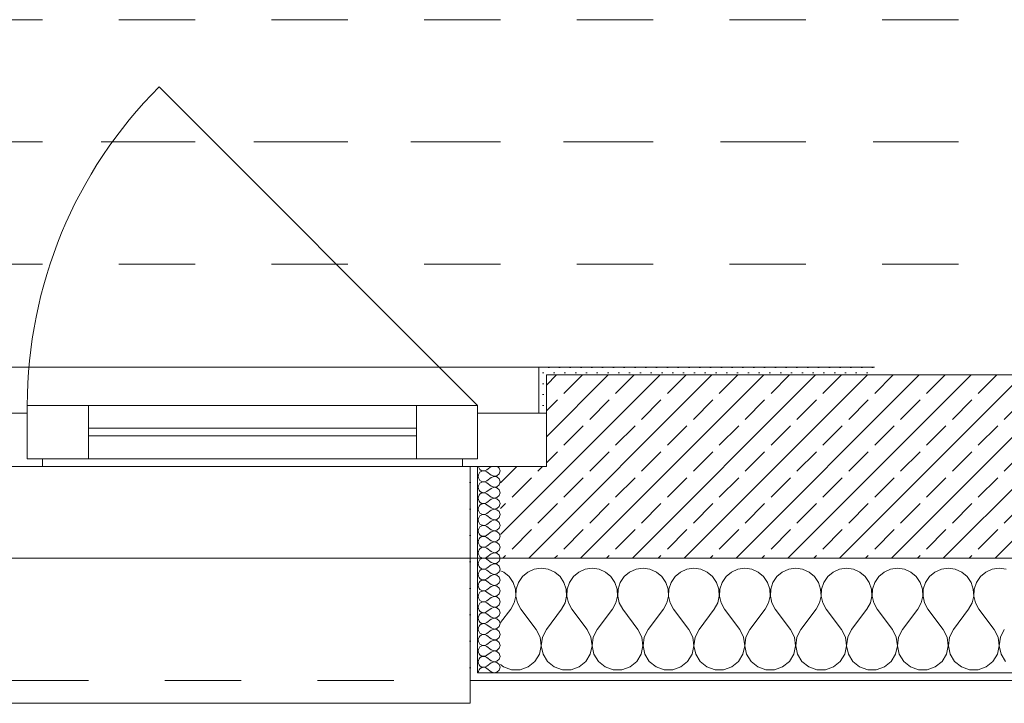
# Model space of a CAD drawing. Header units: metres. Extents: x -3.5 to 65.3, y -10.9 to 16.7.
# Tile 43 of 213: x 31.6 to 32.9, y -0.2 to 0.7. Entities that reach past the tile are written whole.
import ezdxf

# ---------------------------------------------------------------- set-up
doc = ezdxf.new("R2010")
doc.units = ezdxf.units.M
doc.header["$MEASUREMENT"] = 0
for name, pattern in [('Achse', [0.08, 0.04, -0.02, 0, -0.02]), ('Strichlinie doppelt', [0.218722, 0.105833, -0.042333, 0.028222, -0.042333]), ('Strichlinie eng', [0.046, 0.03, -0.016]), ('Untersicht', [0.04, 0.03, -0.01])]:
    doc.linetypes.add(name, pattern=pattern)
for name, color, linetype in [('102 - Bemaßung_ Beschriftung.Detail_ Ausschnitt', 7, 'Continuous'), ('451 - Universal.Achsen Raster', 7, 'Continuous'), ('603 - Struktur.Bodenplatte_ Decke Roh', 7, 'Continuous'), ('604 - Struktur.Wand Aussen', 7, 'Continuous'), ('608 - Struktur.Träger', 7, 'Continuous')]:
    doc.layers.add(name, color=color, linetype=linetype)
doc.styles.add('ERSTELLTER_STIL_1', font='txt')
doc.dimstyles.new('ERSTELLTER_STIL__3', dxfattribs={"dimtxt": 0.04, "dimasz": 0.02128, "dimexe": 0.18, "dimexo": 0.0625, "dimgap": 0, "dimtad": 1, "dimzin": 0, "dimdsep": 46, "dimtxsty": 'ERSTELLTER_STIL_1', "dimblk": 'ARROWHEAD_2', "dimblk1": 'ARROWHEAD_2', "dimblk2": 'ARROWHEAD_2', "dimcen": 0.09, "dimse1": 1, "dimse2": 1, "dimclrd": 7, "dimclre": 7, "dimclrt": 7, "dimazin": 0, "dimtfac": 1, "dimtdec": 4, "dimtmove": 0, "dimatfit": 3, "dimfxl": 1, "dimtolj": 1, "dimtzin": 0, "dimarcsym": 0})
pattern_1 = [(0, (0, 0), (0, 0.034641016), [0, -0.02]), (0, (0.01, 0.01732), (0, 0.034641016), [0, -0.02])]
pattern_2 = [(45, (0, 0), (-0.0070710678, 0.0070710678), [0, -0.01])]

# ---------------------------------------------------------------- blocks, each defined once
blk = doc.blocks.new('*X28')
at = {"layer": '604 - Struktur.Wand Aussen', "color": 7, "linetype": 'Continuous', "lineweight": 5}
for p, q in [((32.2842, -0.0133), (32.28, -0.0115)), ((32.3242, -0.0096), (32.3158, -0.0133)), ((32.3333, -0.0083), (32.3242, -0.0096)), ((32.3424, -0.0096), (32.3333, -0.0083)), ((32.3509, -0.0133), (32.3424, -0.0096)), ((32.3909, -0.0096), (32.3825, -0.0133)), ((32.4, -0.0083), (32.3909, -0.0096)), ((32.4091, -0.0096), (32.4, -0.0083)), ((32.4175, -0.0133), (32.4091, -0.0096)), ((32.4576, -0.0096), (32.4491, -0.0133)), ((32.4667, -0.0083), (32.4576, -0.0096)), ((32.4758, -0.0096), (32.4667, -0.0083)), ((32.4842, -0.0133), (32.4758, -0.0096)), ((32.5242, -0.0096), (32.5158, -0.0133)), ((32.5333, -0.0083), (32.5242, -0.0096)), ((32.5424, -0.0096), (32.5333, -0.0083)), ((32.5509, -0.0133), (32.5424, -0.0096)), ((32.5909, -0.0096), (32.5825, -0.0133)), ((32.6, -0.0083), (32.5909, -0.0096)), ((32.6091, -0.0096), (32.6, -0.0083)), ((32.6175, -0.0133), (32.6091, -0.0096)), ((32.6576, -0.0096), (32.6491, -0.0133)), ((32.6667, -0.0083), (32.6576, -0.0096)), ((32.6758, -0.0096), (32.6667, -0.0083)), ((32.6842, -0.0133), (32.6758, -0.0096)), ((32.7242, -0.0096), (32.7158, -0.0133)), ((32.7333, -0.0083), (32.7242, -0.0096)), ((32.7424, -0.0096), (32.7333, -0.0083)), ((32.7509, -0.0133), (32.7424, -0.0096)), ((32.7909, -0.0096), (32.7825, -0.0133)), ((32.8, -0.0083), (32.7909, -0.0096)), ((32.8091, -0.0096), (32.8, -0.0083)), ((32.8175, -0.0133), (32.8091, -0.0096)), ((32.8576, -0.0096), (32.8491, -0.0133)), ((32.8667, -0.0083), (32.8576, -0.0096)), ((32.8758, -0.0096), (32.8667, -0.0083)), ((32.8842, -0.0133), (32.8758, -0.0096)), ((32.9242, -0.0096), (32.9158, -0.0133)), ((32.9333, -0.0083), (32.9242, -0.0096)), ((32.9424, -0.0096), (32.9333, -0.0083)), ((32.2913, -0.0192), (32.2842, -0.0133)), ((32.2965, -0.0268), (32.2913, -0.0192)), ((32.3087, -0.0192), (32.3035, -0.0268)), ((32.3158, -0.0133), (32.3087, -0.0192)), ((32.3579, -0.0192), (32.3509, -0.0133)), ((32.3631, -0.0268), (32.3579, -0.0192)), ((32.3754, -0.0192), (32.3702, -0.0268)), ((32.3825, -0.0133), (32.3754, -0.0192)), ((32.4246, -0.0192), (32.4175, -0.0133)), ((32.4298, -0.0268), (32.4246, -0.0192)), ((32.4421, -0.0192), (32.4369, -0.0268)), ((32.4491, -0.0133), (32.4421, -0.0192)), ((32.4913, -0.0192), (32.4842, -0.0133)), ((32.4965, -0.0268), (32.4913, -0.0192)), ((32.5087, -0.0192), (32.5035, -0.0268)), ((32.5158, -0.0133), (32.5087, -0.0192)), ((32.5579, -0.0192), (32.5509, -0.0133)), ((32.5631, -0.0268), (32.5579, -0.0192)), ((32.5754, -0.0192), (32.5702, -0.0268)), ((32.5825, -0.0133), (32.5754, -0.0192)), ((32.6246, -0.0192), (32.6175, -0.0133)), ((32.6298, -0.0268), (32.6246, -0.0192)), ((32.6421, -0.0192), (32.6369, -0.0268)), ((32.6491, -0.0133), (32.6421, -0.0192)), ((32.6913, -0.0192), (32.6842, -0.0133)), ((32.6965, -0.0268), (32.6913, -0.0192)), ((32.7087, -0.0192), (32.7035, -0.0268)), ((32.7158, -0.0133), (32.7087, -0.0192)), ((32.7579, -0.0192), (32.7509, -0.0133)), ((32.7631, -0.0268), (32.7579, -0.0192)), ((32.7754, -0.0192), (32.7702, -0.0268)), ((32.7825, -0.0133), (32.7754, -0.0192)), ((32.8246, -0.0192), (32.8175, -0.0133)), ((32.8298, -0.0268), (32.8246, -0.0192)), ((32.8421, -0.0192), (32.8369, -0.0268)), ((32.8491, -0.0133), (32.8421, -0.0192)), ((32.8913, -0.0192), (32.8842, -0.0133)), ((32.8965, -0.0268), (32.8913, -0.0192)), ((32.9087, -0.0192), (32.9035, -0.0268)), ((32.9158, -0.0133), (32.9087, -0.0192)), ((32.2994, -0.0355), (32.2965, -0.0268)), ((32.2999, -0.0447), (32.2994, -0.0355)), ((32.3006, -0.0355), (32.3001, -0.0447)), ((32.3035, -0.0268), (32.3006, -0.0355)), ((32.3661, -0.0355), (32.3631, -0.0268)), ((32.3665, -0.0447), (32.3661, -0.0355)), ((32.3672, -0.0355), (32.3668, -0.0447)), ((32.3702, -0.0268), (32.3672, -0.0355)), ((32.4328, -0.0355), (32.4298, -0.0268)), ((32.4332, -0.0447), (32.4328, -0.0355)), ((32.4339, -0.0355), (32.4335, -0.0447)), ((32.4369, -0.0268), (32.4339, -0.0355)), ((32.4994, -0.0355), (32.4965, -0.0268)), ((32.4999, -0.0447), (32.4994, -0.0355)), ((32.5006, -0.0355), (32.5001, -0.0447)), ((32.5035, -0.0268), (32.5006, -0.0355)), ((32.5661, -0.0355), (32.5631, -0.0268)), ((32.5665, -0.0447), (32.5661, -0.0355)), ((32.5672, -0.0355), (32.5668, -0.0447)), ((32.5702, -0.0268), (32.5672, -0.0355)), ((32.6328, -0.0355), (32.6298, -0.0268)), ((32.6332, -0.0447), (32.6328, -0.0355)), ((32.6339, -0.0355), (32.6335, -0.0447)), ((32.6369, -0.0268), (32.6339, -0.0355)), ((32.6994, -0.0355), (32.6965, -0.0268)), ((32.6999, -0.0447), (32.6994, -0.0355)), ((32.7006, -0.0355), (32.7001, -0.0447)), ((32.7035, -0.0268), (32.7006, -0.0355)), ((32.7661, -0.0355), (32.7631, -0.0268)), ((32.7665, -0.0447), (32.7661, -0.0355)), ((32.7672, -0.0355), (32.7668, -0.0447)), ((32.7702, -0.0268), (32.7672, -0.0355)), ((32.8328, -0.0355), (32.8298, -0.0268)), ((32.8332, -0.0447), (32.8328, -0.0355)), ((32.8339, -0.0355), (32.8335, -0.0447)), ((32.8369, -0.0268), (32.8339, -0.0355)), ((32.8994, -0.0355), (32.8965, -0.0268)), ((32.8999, -0.0447), (32.8994, -0.0355)), ((32.9006, -0.0355), (32.9001, -0.0447)), ((32.9035, -0.0268), (32.9006, -0.0355)), ((32.2978, -0.0536), (32.2999, -0.0447)), ((32.3001, -0.0447), (32.3022, -0.0536)), ((32.3645, -0.0536), (32.3665, -0.0447)), ((32.3668, -0.0447), (32.3689, -0.0536)), ((32.4311, -0.0536), (32.4332, -0.0447)), ((32.4335, -0.0447), (32.4355, -0.0536)), ((32.4978, -0.0536), (32.4999, -0.0447)), ((32.5001, -0.0447), (32.5022, -0.0536)), ((32.5645, -0.0536), (32.5665, -0.0447)), ((32.5668, -0.0447), (32.5689, -0.0536)), ((32.6311, -0.0536), (32.6332, -0.0447)), ((32.6335, -0.0447), (32.6355, -0.0536)), ((32.6978, -0.0536), (32.6999, -0.0447)), ((32.7001, -0.0447), (32.7022, -0.0536)), ((32.7645, -0.0536), (32.7665, -0.0447)), ((32.7668, -0.0447), (32.7689, -0.0536)), ((32.8311, -0.0536), (32.8332, -0.0447)), ((32.8335, -0.0447), (32.8355, -0.0536)), ((32.8978, -0.0536), (32.8999, -0.0447)), ((32.9001, -0.0447), (32.9022, -0.0536)), ((32.28, -0.0794), (32.2933, -0.0617)), ((32.2933, -0.0617), (32.2978, -0.0536)), ((32.3022, -0.0536), (32.3067, -0.0617)), ((32.3267, -0.0883), (32.3067, -0.0617)), ((32.34, -0.0883), (32.36, -0.0617)), ((32.36, -0.0617), (32.3645, -0.0536)), ((32.3689, -0.0536), (32.3733, -0.0617)), ((32.3933, -0.0883), (32.3733, -0.0617)), ((32.4067, -0.0883), (32.4267, -0.0617)), ((32.4267, -0.0617), (32.4311, -0.0536)), ((32.4355, -0.0536), (32.44, -0.0617)), ((32.46, -0.0883), (32.44, -0.0617)), ((32.4733, -0.0883), (32.4933, -0.0617)), ((32.4933, -0.0617), (32.4978, -0.0536)), ((32.5022, -0.0536), (32.5067, -0.0617)), ((32.5267, -0.0883), (32.5067, -0.0617)), ((32.54, -0.0883), (32.56, -0.0617)), ((32.56, -0.0617), (32.5645, -0.0536)), ((32.5689, -0.0536), (32.5733, -0.0617)), ((32.5933, -0.0883), (32.5733, -0.0617)), ((32.6067, -0.0883), (32.6267, -0.0617)), ((32.6267, -0.0617), (32.6311, -0.0536)), ((32.6355, -0.0536), (32.64, -0.0617)), ((32.66, -0.0883), (32.64, -0.0617)), ((32.6733, -0.0883), (32.6933, -0.0617)), ((32.6933, -0.0617), (32.6978, -0.0536)), ((32.7022, -0.0536), (32.7067, -0.0617)), ((32.7267, -0.0883), (32.7067, -0.0617)), ((32.74, -0.0883), (32.76, -0.0617)), ((32.76, -0.0617), (32.7645, -0.0536)), ((32.7689, -0.0536), (32.7733, -0.0617)), ((32.7933, -0.0883), (32.7733, -0.0617)), ((32.8067, -0.0883), (32.8267, -0.0617)), ((32.8267, -0.0617), (32.8311, -0.0536)), ((32.8355, -0.0536), (32.84, -0.0617)), ((32.86, -0.0883), (32.84, -0.0617)), ((32.8733, -0.0883), (32.8933, -0.0617)), ((32.8933, -0.0617), (32.8978, -0.0536)), ((32.9022, -0.0536), (32.9067, -0.0617)), ((32.9267, -0.0883), (32.9067, -0.0617)), ((32.3318, -0.0984), (32.3267, -0.0883)), ((32.34, -0.0883), (32.3349, -0.0984)), ((32.3985, -0.0984), (32.3933, -0.0883)), ((32.4067, -0.0883), (32.4015, -0.0984)), ((32.4651, -0.0984), (32.46, -0.0883)), ((32.4733, -0.0883), (32.4682, -0.0984)), ((32.5318, -0.0984), (32.5267, -0.0883)), ((32.54, -0.0883), (32.5349, -0.0984)), ((32.5985, -0.0984), (32.5933, -0.0883)), ((32.6067, -0.0883), (32.6015, -0.0984)), ((32.6651, -0.0984), (32.66, -0.0883)), ((32.6733, -0.0883), (32.6682, -0.0984)), ((32.7318, -0.0984), (32.7267, -0.0883)), ((32.74, -0.0883), (32.7349, -0.0984)), ((32.7985, -0.0984), (32.7933, -0.0883)), ((32.8067, -0.0883), (32.8015, -0.0984)), ((32.8651, -0.0984), (32.86, -0.0883)), ((32.8733, -0.0883), (32.8682, -0.0984)), ((32.9318, -0.0984), (32.9267, -0.0883)), ((32.94, -0.0883), (32.9349, -0.0984)), ((32.3333, -0.1096), (32.3318, -0.0984)), ((32.3349, -0.0984), (32.3334, -0.1096)), ((32.4, -0.1096), (32.3985, -0.0984)), ((32.4015, -0.0984), (32.4, -0.1096)), ((32.4666, -0.1096), (32.4651, -0.0984)), ((32.4682, -0.0984), (32.4667, -0.1096)), ((32.5333, -0.1096), (32.5318, -0.0984)), ((32.5349, -0.0984), (32.5334, -0.1096)), ((32.6, -0.1096), (32.5985, -0.0984)), ((32.6015, -0.0984), (32.6, -0.1096)), ((32.6666, -0.1096), (32.6651, -0.0984)), ((32.6682, -0.0984), (32.6667, -0.1096)), ((32.7333, -0.1096), (32.7318, -0.0984)), ((32.7349, -0.0984), (32.7334, -0.1096)), ((32.8, -0.1096), (32.7985, -0.0984)), ((32.8015, -0.0984), (32.8, -0.1096)), ((32.8666, -0.1096), (32.8651, -0.0984)), ((32.8682, -0.0984), (32.8667, -0.1096)), ((32.9333, -0.1096), (32.9318, -0.0984)), ((32.9349, -0.0984), (32.9334, -0.1096)), ((32.331, -0.1207), (32.3333, -0.1096)), ((32.3334, -0.1096), (32.3357, -0.1207)), ((32.3976, -0.1207), (32.4, -0.1096)), ((32.4, -0.1096), (32.4024, -0.1207)), ((32.4643, -0.1207), (32.4666, -0.1096)), ((32.4667, -0.1096), (32.469, -0.1207)), ((32.531, -0.1207), (32.5333, -0.1096)), ((32.5334, -0.1096), (32.5357, -0.1207)), ((32.5976, -0.1207), (32.6, -0.1096)), ((32.6, -0.1096), (32.6024, -0.1207)), ((32.6643, -0.1207), (32.6666, -0.1096)), ((32.6667, -0.1096), (32.669, -0.1207)), ((32.731, -0.1207), (32.7333, -0.1096)), ((32.7334, -0.1096), (32.7357, -0.1207)), ((32.7976, -0.1207), (32.8, -0.1096)), ((32.8, -0.1096), (32.8024, -0.1207)), ((32.8643, -0.1207), (32.8666, -0.1096)), ((32.8667, -0.1096), (32.869, -0.1207)), ((32.931, -0.1207), (32.9333, -0.1096)), ((32.9334, -0.1096), (32.9357, -0.1207)), ((32.3251, -0.1303), (32.331, -0.1207)), ((32.3357, -0.1207), (32.3416, -0.1303)), ((32.3917, -0.1303), (32.3976, -0.1207)), ((32.4024, -0.1207), (32.4083, -0.1303)), ((32.4584, -0.1303), (32.4643, -0.1207)), ((32.469, -0.1207), (32.4749, -0.1303)), ((32.5251, -0.1303), (32.531, -0.1207)), ((32.5357, -0.1207), (32.5416, -0.1303)), ((32.5917, -0.1303), (32.5976, -0.1207)), ((32.6024, -0.1207), (32.6083, -0.1303)), ((32.6584, -0.1303), (32.6643, -0.1207)), ((32.669, -0.1207), (32.6749, -0.1303)), ((32.7251, -0.1303), (32.731, -0.1207)), ((32.7357, -0.1207), (32.7416, -0.1303)), ((32.7917, -0.1303), (32.7976, -0.1207)), ((32.8024, -0.1207), (32.8083, -0.1303)), ((32.8584, -0.1303), (32.8643, -0.1207)), ((32.869, -0.1207), (32.8749, -0.1303)), ((32.9251, -0.1303), (32.931, -0.1207)), ((32.9357, -0.1207), (32.9416, -0.1303)), ((32.28, -0.1344), (32.2837, -0.1374)), ((32.2837, -0.1374), (32.2943, -0.1412)), ((32.2943, -0.1412), (32.3057, -0.1412)), ((32.3057, -0.1412), (32.3163, -0.1374)), ((32.3163, -0.1374), (32.3251, -0.1303)), ((32.3416, -0.1303), (32.3504, -0.1374)), ((32.3504, -0.1374), (32.361, -0.1412)), ((32.361, -0.1412), (32.3723, -0.1412)), ((32.3723, -0.1412), (32.383, -0.1374)), ((32.383, -0.1374), (32.3917, -0.1303)), ((32.4083, -0.1303), (32.417, -0.1374)), ((32.417, -0.1374), (32.4277, -0.1412)), ((32.4277, -0.1412), (32.439, -0.1412)), ((32.439, -0.1412), (32.4496, -0.1374)), ((32.4496, -0.1374), (32.4584, -0.1303)), ((32.4749, -0.1303), (32.4837, -0.1374)), ((32.4837, -0.1374), (32.4943, -0.1412)), ((32.4943, -0.1412), (32.5057, -0.1412)), ((32.5057, -0.1412), (32.5163, -0.1374)), ((32.5163, -0.1374), (32.5251, -0.1303)), ((32.5416, -0.1303), (32.5504, -0.1374)), ((32.5504, -0.1374), (32.561, -0.1412)), ((32.561, -0.1412), (32.5723, -0.1412)), ((32.5723, -0.1412), (32.583, -0.1374)), ((32.583, -0.1374), (32.5917, -0.1303)), ((32.6083, -0.1303), (32.617, -0.1374)), ((32.617, -0.1374), (32.6277, -0.1412)), ((32.6277, -0.1412), (32.639, -0.1412)), ((32.639, -0.1412), (32.6496, -0.1374)), ((32.6496, -0.1374), (32.6584, -0.1303)), ((32.6749, -0.1303), (32.6837, -0.1374)), ((32.6837, -0.1374), (32.6943, -0.1412)), ((32.6943, -0.1412), (32.7057, -0.1412)), ((32.7057, -0.1412), (32.7163, -0.1374)), ((32.7163, -0.1374), (32.7251, -0.1303)), ((32.7416, -0.1303), (32.7504, -0.1374)), ((32.7504, -0.1374), (32.761, -0.1412)), ((32.761, -0.1412), (32.7723, -0.1412)), ((32.7723, -0.1412), (32.783, -0.1374)), ((32.783, -0.1374), (32.7917, -0.1303)), ((32.8083, -0.1303), (32.817, -0.1374)), ((32.817, -0.1374), (32.8277, -0.1412)), ((32.8277, -0.1412), (32.839, -0.1412)), ((32.839, -0.1412), (32.8496, -0.1374)), ((32.8496, -0.1374), (32.8584, -0.1303)), ((32.8749, -0.1303), (32.8837, -0.1374)), ((32.8837, -0.1374), (32.8943, -0.1412)), ((32.8943, -0.1412), (32.9057, -0.1412)), ((32.9057, -0.1412), (32.9163, -0.1374)), ((32.9163, -0.1374), (32.9251, -0.1303))]:
    blk.add_line(p, q, dxfattribs=at)
blk = doc.blocks.new('*X46')
at = {"layer": '604 - Struktur.Wand Aussen', "color": 7, "linetype": 'Continuous', "lineweight": 5}
for p, q in [((32.2509, 0.125), (32.251, 0.1245)), ((32.251, 0.1245), (32.2518, 0.1227)), ((32.2518, 0.1227), (32.253, 0.1212)), ((32.253, 0.1174), (32.2518, 0.1159)), ((32.253, 0.1212), (32.2547, 0.12)), ((32.2547, 0.1185), (32.253, 0.1174)), ((32.2547, 0.12), (32.2565, 0.1194)), ((32.2565, 0.1192), (32.2547, 0.1185)), ((32.2565, 0.1194), (32.2585, 0.1193)), ((32.2585, 0.1193), (32.2565, 0.1192)), ((32.2585, 0.1193), (32.2604, 0.1198)), ((32.2604, 0.1188), (32.2585, 0.1193)), ((32.2604, 0.1198), (32.2621, 0.1207)), ((32.2621, 0.1179), (32.2604, 0.1188)), ((32.2679, 0.125), (32.2621, 0.1207)), ((32.2679, 0.1136), (32.2621, 0.1179)), ((32.2782, 0.123), (32.2761, 0.125)), ((32.2793, 0.1193), (32.2782, 0.123)), ((32.2782, 0.1155), (32.2793, 0.1193)), ((32.251, 0.1141), (32.2507, 0.1121)), ((32.2507, 0.1121), (32.251, 0.1102)), ((32.2518, 0.1159), (32.251, 0.1141)), ((32.251, 0.1102), (32.2518, 0.1084)), ((32.2518, 0.1084), (32.253, 0.1069)), ((32.253, 0.1069), (32.2547, 0.1058)), ((32.2547, 0.1042), (32.253, 0.1031)), ((32.2547, 0.1058), (32.2565, 0.1051)), ((32.2565, 0.1049), (32.2547, 0.1042)), ((32.2565, 0.1051), (32.2585, 0.105)), ((32.2585, 0.105), (32.2565, 0.1049)), ((32.2585, 0.105), (32.2604, 0.1055)), ((32.2604, 0.1045), (32.2585, 0.105)), ((32.2604, 0.1055), (32.2621, 0.1064)), ((32.2621, 0.1036), (32.2604, 0.1045)), ((32.2679, 0.1107), (32.2621, 0.1064)), ((32.2679, 0.0993), (32.2621, 0.1036)), ((32.2679, 0.1136), (32.2715, 0.1122)), ((32.2715, 0.1121), (32.2679, 0.1107)), ((32.2715, 0.1122), (32.2753, 0.1129)), ((32.2753, 0.1114), (32.2715, 0.1121)), ((32.2753, 0.1129), (32.2782, 0.1155)), ((32.2782, 0.1088), (32.2753, 0.1114)), ((32.2793, 0.105), (32.2782, 0.1088)), ((32.2782, 0.1012), (32.2793, 0.105)), ((32.251, 0.0998), (32.2507, 0.0979)), ((32.2507, 0.0979), (32.251, 0.0959)), ((32.2518, 0.1016), (32.251, 0.0998)), ((32.251, 0.0959), (32.2518, 0.0941)), ((32.253, 0.1031), (32.2518, 0.1016)), ((32.2518, 0.0941), (32.253, 0.0926)), ((32.253, 0.0926), (32.2547, 0.0915)), ((32.2547, 0.0915), (32.2565, 0.0908)), ((32.2565, 0.0906), (32.2547, 0.09)), ((32.2565, 0.0908), (32.2585, 0.0907)), ((32.2585, 0.0907), (32.2565, 0.0906)), ((32.2585, 0.0907), (32.2604, 0.0912)), ((32.2604, 0.0902), (32.2585, 0.0907)), ((32.2604, 0.0912), (32.2621, 0.0921)), ((32.2679, 0.0964), (32.2621, 0.0921)), ((32.2679, 0.0993), (32.2715, 0.0979)), ((32.2715, 0.0978), (32.2679, 0.0964)), ((32.2715, 0.0979), (32.2753, 0.0986)), ((32.2753, 0.0971), (32.2715, 0.0978)), ((32.2753, 0.0986), (32.2782, 0.1012)), ((32.2782, 0.0945), (32.2753, 0.0971)), ((32.2793, 0.0907), (32.2782, 0.0945)), ((32.2782, 0.087), (32.2793, 0.0907)), ((32.251, 0.0855), (32.2507, 0.0836)), ((32.2507, 0.0836), (32.251, 0.0816)), ((32.2518, 0.0873), (32.251, 0.0855)), ((32.251, 0.0816), (32.2518, 0.0798)), ((32.253, 0.0888), (32.2518, 0.0873)), ((32.2518, 0.0798), (32.253, 0.0783)), ((32.2547, 0.09), (32.253, 0.0888)), ((32.253, 0.0783), (32.2547, 0.0772)), ((32.2621, 0.0893), (32.2604, 0.0902)), ((32.2604, 0.0769), (32.2621, 0.0779)), ((32.2679, 0.085), (32.2621, 0.0893)), ((32.2679, 0.0821), (32.2621, 0.0779)), ((32.2679, 0.085), (32.2715, 0.0836)), ((32.2715, 0.0835), (32.2679, 0.0821)), ((32.2715, 0.0836), (32.2753, 0.0843)), ((32.2753, 0.0828), (32.2715, 0.0835)), ((32.2753, 0.0843), (32.2782, 0.087)), ((32.2782, 0.0802), (32.2753, 0.0828)), ((32.2793, 0.0764), (32.2782, 0.0802)), ((32.251, 0.0712), (32.2507, 0.0693)), ((32.2507, 0.0693), (32.251, 0.0673)), ((32.2518, 0.073), (32.251, 0.0712)), ((32.251, 0.0673), (32.2518, 0.0655)), ((32.253, 0.0746), (32.2518, 0.073)), ((32.2518, 0.0655), (32.253, 0.064)), ((32.2547, 0.0757), (32.253, 0.0746)), ((32.2547, 0.0772), (32.2565, 0.0766)), ((32.2565, 0.0763), (32.2547, 0.0757)), ((32.2565, 0.0766), (32.2585, 0.0765)), ((32.2585, 0.0764), (32.2565, 0.0763)), ((32.2585, 0.0765), (32.2604, 0.0769)), ((32.2604, 0.076), (32.2585, 0.0764)), ((32.2621, 0.075), (32.2604, 0.076)), ((32.2679, 0.0707), (32.2621, 0.075)), ((32.2679, 0.0679), (32.2621, 0.0636)), ((32.2679, 0.0707), (32.2715, 0.0693)), ((32.2715, 0.0693), (32.2679, 0.0679)), ((32.2715, 0.0693), (32.2753, 0.07)), ((32.2753, 0.0685), (32.2715, 0.0693)), ((32.2753, 0.07), (32.2782, 0.0727)), ((32.2782, 0.0659), (32.2753, 0.0685)), ((32.2782, 0.0727), (32.2793, 0.0764)), ((32.2793, 0.0621), (32.2782, 0.0659)), ((32.251, 0.057), (32.2507, 0.055)), ((32.2507, 0.055), (32.251, 0.053)), ((32.2518, 0.0588), (32.251, 0.057)), ((32.251, 0.053), (32.2518, 0.0512)), ((32.253, 0.0603), (32.2518, 0.0588)), ((32.253, 0.064), (32.2547, 0.0629)), ((32.2547, 0.0614), (32.253, 0.0603)), ((32.2547, 0.0629), (32.2565, 0.0623)), ((32.2565, 0.062), (32.2547, 0.0614)), ((32.2565, 0.0623), (32.2585, 0.0622)), ((32.2585, 0.0621), (32.2565, 0.062)), ((32.2585, 0.0622), (32.2604, 0.0626)), ((32.2604, 0.0617), (32.2585, 0.0621)), ((32.2604, 0.0626), (32.2621, 0.0636)), ((32.2621, 0.0607), (32.2604, 0.0617)), ((32.2679, 0.0564), (32.2621, 0.0607)), ((32.2679, 0.0536), (32.2621, 0.0493)), ((32.2679, 0.0564), (32.2715, 0.055)), ((32.2715, 0.055), (32.2679, 0.0536)), ((32.2715, 0.055), (32.2753, 0.0558)), ((32.2753, 0.0542), (32.2715, 0.055)), ((32.2753, 0.0558), (32.2782, 0.0584)), ((32.2782, 0.0516), (32.2753, 0.0542)), ((32.2782, 0.0584), (32.2793, 0.0621)), ((32.2793, 0.0479), (32.2782, 0.0516)), ((32.251, 0.0427), (32.2507, 0.0407)), ((32.2507, 0.0407), (32.251, 0.0388)), ((32.2518, 0.0445), (32.251, 0.0427)), ((32.251, 0.0388), (32.2518, 0.037)), ((32.2518, 0.0512), (32.253, 0.0497)), ((32.253, 0.046), (32.2518, 0.0445)), ((32.253, 0.0497), (32.2547, 0.0486)), ((32.2547, 0.0471), (32.253, 0.046)), ((32.2547, 0.0486), (32.2565, 0.048)), ((32.2565, 0.0477), (32.2547, 0.0471)), ((32.2565, 0.048), (32.2585, 0.0479)), ((32.2585, 0.0478), (32.2565, 0.0477)), ((32.2585, 0.0479), (32.2604, 0.0483)), ((32.2604, 0.0474), (32.2585, 0.0478)), ((32.2604, 0.0483), (32.2621, 0.0493)), ((32.2621, 0.0464), (32.2604, 0.0474)), ((32.2679, 0.0421), (32.2621, 0.0464)), ((32.2679, 0.0393), (32.2621, 0.035)), ((32.2679, 0.0421), (32.2715, 0.0407)), ((32.2715, 0.0407), (32.2679, 0.0393)), ((32.2715, 0.0407), (32.2753, 0.0415)), ((32.2753, 0.04), (32.2715, 0.0407)), ((32.2753, 0.0415), (32.2782, 0.0441)), ((32.2782, 0.0373), (32.2753, 0.04)), ((32.2782, 0.0441), (32.2793, 0.0479)), ((32.251, 0.0284), (32.2507, 0.0264)), ((32.2507, 0.0264), (32.251, 0.0245)), ((32.2518, 0.0302), (32.251, 0.0284)), ((32.2518, 0.037), (32.253, 0.0354)), ((32.253, 0.0317), (32.2518, 0.0302)), ((32.253, 0.0354), (32.2547, 0.0343)), ((32.2547, 0.0328), (32.253, 0.0317)), ((32.2547, 0.0343), (32.2565, 0.0337)), ((32.2565, 0.0334), (32.2547, 0.0328)), ((32.2565, 0.0337), (32.2585, 0.0336)), ((32.2585, 0.0335), (32.2565, 0.0334)), ((32.2585, 0.0336), (32.2604, 0.034)), ((32.2604, 0.0331), (32.2585, 0.0335)), ((32.2604, 0.034), (32.2621, 0.035)), ((32.2621, 0.0321), (32.2604, 0.0331)), ((32.2679, 0.0279), (32.2621, 0.0321)), ((32.2679, 0.0279), (32.2715, 0.0265)), ((32.2715, 0.0264), (32.2679, 0.025)), ((32.2715, 0.0265), (32.2753, 0.0272)), ((32.2753, 0.0257), (32.2715, 0.0264)), ((32.2753, 0.0272), (32.2782, 0.0298)), ((32.2793, 0.0336), (32.2782, 0.0373)), ((32.2782, 0.0298), (32.2793, 0.0336)), ((32.251, 0.0141), (32.2507, 0.0121)), ((32.251, 0.0245), (32.2518, 0.0227)), ((32.2518, 0.0159), (32.251, 0.0141)), ((32.2518, 0.0227), (32.253, 0.0212)), ((32.253, 0.0174), (32.2518, 0.0159)), ((32.253, 0.0212), (32.2547, 0.02)), ((32.2547, 0.0185), (32.253, 0.0174)), ((32.2547, 0.02), (32.2565, 0.0194)), ((32.2565, 0.0192), (32.2547, 0.0185)), ((32.2565, 0.0194), (32.2585, 0.0193)), ((32.2585, 0.0193), (32.2565, 0.0192)), ((32.2585, 0.0193), (32.2604, 0.0198)), ((32.2604, 0.0188), (32.2585, 0.0193)), ((32.2604, 0.0198), (32.2621, 0.0207)), ((32.2621, 0.0179), (32.2604, 0.0188)), ((32.2679, 0.025), (32.2621, 0.0207)), ((32.2679, 0.0136), (32.2621, 0.0179)), ((32.2679, 0.0136), (32.2715, 0.0122)), ((32.2782, 0.023), (32.2753, 0.0257)), ((32.2753, 0.0129), (32.2782, 0.0155)), ((32.2793, 0.0193), (32.2782, 0.023)), ((32.2782, 0.0155), (32.2793, 0.0193)), ((32.2507, 0.0121), (32.251, 0.0102)), ((32.251, 0.0102), (32.2518, 0.0084)), ((32.2518, 0.0016), (32.251, -0.0002)), ((32.2518, 0.0084), (32.253, 0.0069)), ((32.253, 0.0031), (32.2518, 0.0016)), ((32.253, 0.0069), (32.2547, 0.0058)), ((32.2547, 0.0042), (32.253, 0.0031)), ((32.2547, 0.0058), (32.2565, 0.0051)), ((32.2565, 0.0049), (32.2547, 0.0042)), ((32.2565, 0.0051), (32.2585, 0.005)), ((32.2585, 0.005), (32.2565, 0.0049)), ((32.2585, 0.005), (32.2604, 0.0055)), ((32.2604, 0.0045), (32.2585, 0.005)), ((32.2604, 0.0055), (32.2621, 0.0064)), ((32.2621, 0.0036), (32.2604, 0.0045)), ((32.2679, 0.0107), (32.2621, 0.0064)), ((32.2679, -0.0007), (32.2621, 0.0036)), ((32.2715, 0.0121), (32.2679, 0.0107)), ((32.2715, 0.0122), (32.2753, 0.0129)), ((32.2753, 0.0114), (32.2715, 0.0121)), ((32.2782, 0.0088), (32.2753, 0.0114)), ((32.2753, -0.0014), (32.2782, 0.0012)), ((32.2793, 0.005), (32.2782, 0.0088)), ((32.2782, 0.0012), (32.2793, 0.005)), ((32.251, -0.0002), (32.2507, -0.0021)), ((32.2507, -0.0021), (32.251, -0.0041)), ((32.251, -0.0041), (32.2518, -0.0059)), ((32.2518, -0.0127), (32.251, -0.0145)), ((32.2518, -0.0059), (32.253, -0.0074)), ((32.253, -0.0112), (32.2518, -0.0127)), ((32.253, -0.0074), (32.2547, -0.0085)), ((32.2547, -0.01), (32.253, -0.0112)), ((32.2547, -0.0085), (32.2565, -0.0092)), ((32.2565, -0.0094), (32.2547, -0.01)), ((32.2565, -0.0092), (32.2585, -0.0093)), ((32.2585, -0.0093), (32.2565, -0.0094)), ((32.2585, -0.0093), (32.2604, -0.0088)), ((32.2604, -0.0098), (32.2585, -0.0093)), ((32.2604, -0.0088), (32.2621, -0.0079)), ((32.2621, -0.0107), (32.2604, -0.0098)), ((32.2679, -0.0036), (32.2621, -0.0079)), ((32.2679, -0.015), (32.2621, -0.0107)), ((32.2679, -0.0007), (32.2715, -0.0021)), ((32.2715, -0.0022), (32.2679, -0.0036)), ((32.2715, -0.0021), (32.2753, -0.0014)), ((32.2753, -0.0029), (32.2715, -0.0022)), ((32.2782, -0.0055), (32.2753, -0.0029)), ((32.2793, -0.0093), (32.2782, -0.0055)), ((32.2782, -0.013), (32.2793, -0.0093)), ((32.251, -0.0145), (32.2507, -0.0164)), ((32.2507, -0.0164), (32.251, -0.0184)), ((32.251, -0.0184), (32.2518, -0.0202)), ((32.2518, -0.0202), (32.253, -0.0217)), ((32.253, -0.0254), (32.2518, -0.027)), ((32.253, -0.0217), (32.2547, -0.0228)), ((32.2547, -0.0243), (32.253, -0.0254)), ((32.2547, -0.0228), (32.2565, -0.0234)), ((32.2565, -0.0237), (32.2547, -0.0243)), ((32.2565, -0.0234), (32.2585, -0.0235)), ((32.2585, -0.0236), (32.2565, -0.0237)), ((32.2585, -0.0235), (32.2604, -0.0231)), ((32.2604, -0.024), (32.2585, -0.0236)), ((32.2604, -0.0231), (32.2621, -0.0221)), ((32.2621, -0.025), (32.2604, -0.024)), ((32.2679, -0.0179), (32.2621, -0.0221)), ((32.2679, -0.0293), (32.2621, -0.025)), ((32.2679, -0.015), (32.2715, -0.0164)), ((32.2715, -0.0165), (32.2679, -0.0179)), ((32.2715, -0.0164), (32.2753, -0.0157)), ((32.2753, -0.0172), (32.2715, -0.0165)), ((32.2753, -0.0157), (32.2782, -0.013)), ((32.2782, -0.0198), (32.2753, -0.0172)), ((32.2793, -0.0236), (32.2782, -0.0198)), ((32.2782, -0.0273), (32.2793, -0.0236)), ((32.251, -0.0288), (32.2507, -0.0307)), ((32.2507, -0.0307), (32.251, -0.0327)), ((32.2518, -0.027), (32.251, -0.0288)), ((32.251, -0.0327), (32.2518, -0.0345)), ((32.2518, -0.0345), (32.253, -0.036)), ((32.253, -0.036), (32.2547, -0.0371)), ((32.2547, -0.0386), (32.253, -0.0397)), ((32.2547, -0.0371), (32.2565, -0.0377)), ((32.2565, -0.038), (32.2547, -0.0386)), ((32.2565, -0.0377), (32.2585, -0.0378)), ((32.2585, -0.0379), (32.2565, -0.038)), ((32.2585, -0.0378), (32.2604, -0.0374)), ((32.2604, -0.0383), (32.2585, -0.0379)), ((32.2604, -0.0374), (32.2621, -0.0364)), ((32.2621, -0.0393), (32.2604, -0.0383)), ((32.2679, -0.0321), (32.2621, -0.0364)), ((32.2679, -0.0293), (32.2715, -0.0307)), ((32.2715, -0.0307), (32.2679, -0.0321)), ((32.2715, -0.0307), (32.2753, -0.03)), ((32.2753, -0.0315), (32.2715, -0.0307)), ((32.2753, -0.03), (32.2782, -0.0273)), ((32.2782, -0.0341), (32.2753, -0.0315)), ((32.2793, -0.0379), (32.2782, -0.0341)), ((32.2782, -0.0416), (32.2793, -0.0379)), ((32.251, -0.043), (32.2507, -0.045)), ((32.2507, -0.045), (32.251, -0.047)), ((32.2518, -0.0412), (32.251, -0.043)), ((32.251, -0.047), (32.2518, -0.0488)), ((32.253, -0.0397), (32.2518, -0.0412)), ((32.2518, -0.0488), (32.253, -0.0503)), ((32.253, -0.0503), (32.2547, -0.0514)), ((32.2547, -0.0514), (32.2565, -0.052)), ((32.2604, -0.0517), (32.2621, -0.0507)), ((32.2679, -0.0436), (32.2621, -0.0393)), ((32.2679, -0.0464), (32.2621, -0.0507)), ((32.2679, -0.0436), (32.2715, -0.045)), ((32.2715, -0.045), (32.2679, -0.0464)), ((32.2715, -0.045), (32.2753, -0.0442)), ((32.2753, -0.0458), (32.2715, -0.045)), ((32.2753, -0.0442), (32.2782, -0.0416)), ((32.2782, -0.0484), (32.2753, -0.0458)), ((32.2793, -0.0521), (32.2782, -0.0484)), ((32.251, -0.0573), (32.2507, -0.0593)), ((32.2507, -0.0593), (32.251, -0.0612)), ((32.2518, -0.0555), (32.251, -0.0573)), ((32.251, -0.0612), (32.2518, -0.063)), ((32.253, -0.054), (32.2518, -0.0555)), ((32.2518, -0.063), (32.253, -0.0646)), ((32.2547, -0.0529), (32.253, -0.054)), ((32.2565, -0.0523), (32.2547, -0.0529)), ((32.2565, -0.052), (32.2585, -0.0521)), ((32.2585, -0.0522), (32.2565, -0.0523)), ((32.2585, -0.0521), (32.2604, -0.0517)), ((32.2604, -0.0526), (32.2585, -0.0522)), ((32.2621, -0.0536), (32.2604, -0.0526)), ((32.2679, -0.0579), (32.2621, -0.0536)), ((32.2679, -0.0607), (32.2621, -0.065)), ((32.2679, -0.0579), (32.2715, -0.0593)), ((32.2715, -0.0593), (32.2679, -0.0607)), ((32.2715, -0.0593), (32.2753, -0.0585)), ((32.2753, -0.06), (32.2715, -0.0593)), ((32.2753, -0.0585), (32.2782, -0.0559)), ((32.2782, -0.0627), (32.2753, -0.06)), ((32.2782, -0.0559), (32.2793, -0.0521)), ((32.2793, -0.0664), (32.2782, -0.0627)), ((32.251, -0.0716), (32.2507, -0.0736)), ((32.2507, -0.0736), (32.251, -0.0755)), ((32.2518, -0.0698), (32.251, -0.0716)), ((32.251, -0.0755), (32.2518, -0.0773)), ((32.253, -0.0683), (32.2518, -0.0698)), ((32.2518, -0.0773), (32.253, -0.0788)), ((32.253, -0.0646), (32.2547, -0.0657)), ((32.2547, -0.0672), (32.253, -0.0683)), ((32.2547, -0.0657), (32.2565, -0.0663)), ((32.2565, -0.0666), (32.2547, -0.0672)), ((32.2565, -0.0663), (32.2585, -0.0664)), ((32.2585, -0.0665), (32.2565, -0.0666)), ((32.2585, -0.0664), (32.2604, -0.066)), ((32.2604, -0.0669), (32.2585, -0.0665)), ((32.2604, -0.066), (32.2621, -0.065)), ((32.2621, -0.0679), (32.2604, -0.0669)), ((32.2679, -0.0721), (32.2621, -0.0679)), ((32.2679, -0.075), (32.2621, -0.0793)), ((32.2679, -0.0721), (32.2715, -0.0735)), ((32.2715, -0.0736), (32.2679, -0.075)), ((32.2715, -0.0735), (32.2753, -0.0728)), ((32.2753, -0.0743), (32.2715, -0.0736)), ((32.2753, -0.0728), (32.2782, -0.0702)), ((32.2782, -0.077), (32.2753, -0.0743)), ((32.2782, -0.0702), (32.2793, -0.0664)), ((32.2793, -0.0807), (32.2782, -0.077)), ((32.251, -0.0859), (32.2507, -0.0879)), ((32.2507, -0.0879), (32.251, -0.0898)), ((32.2518, -0.0841), (32.251, -0.0859)), ((32.251, -0.0898), (32.2518, -0.0916)), ((32.253, -0.0826), (32.2518, -0.0841)), ((32.253, -0.0788), (32.2547, -0.08)), ((32.2547, -0.0815), (32.253, -0.0826)), ((32.2547, -0.08), (32.2565, -0.0806)), ((32.2565, -0.0808), (32.2547, -0.0815)), ((32.2565, -0.0806), (32.2585, -0.0807)), ((32.2585, -0.0807), (32.2565, -0.0808)), ((32.2585, -0.0807), (32.2604, -0.0802)), ((32.2604, -0.0812), (32.2585, -0.0807)), ((32.2604, -0.0802), (32.2621, -0.0793)), ((32.2621, -0.0821), (32.2604, -0.0812)), ((32.2679, -0.0864), (32.2621, -0.0821)), ((32.2679, -0.0893), (32.2621, -0.0936)), ((32.2679, -0.0864), (32.2715, -0.0878)), ((32.2715, -0.0879), (32.2679, -0.0893)), ((32.2715, -0.0878), (32.2753, -0.0871)), ((32.2753, -0.0886), (32.2715, -0.0879)), ((32.2753, -0.0871), (32.2782, -0.0845)), ((32.2782, -0.0912), (32.2753, -0.0886)), ((32.2782, -0.0845), (32.2793, -0.0807)), ((32.251, -0.1002), (32.2507, -0.1021)), ((32.2507, -0.1021), (32.251, -0.1041)), ((32.2518, -0.0984), (32.251, -0.1002)), ((32.2518, -0.0916), (32.253, -0.0931)), ((32.253, -0.0969), (32.2518, -0.0984)), ((32.253, -0.0931), (32.2547, -0.0942)), ((32.2547, -0.0958), (32.253, -0.0969)), ((32.2547, -0.0942), (32.2565, -0.0949)), ((32.2565, -0.0951), (32.2547, -0.0958)), ((32.2565, -0.0949), (32.2585, -0.095)), ((32.2585, -0.095), (32.2565, -0.0951)), ((32.2585, -0.095), (32.2604, -0.0945)), ((32.2604, -0.0955), (32.2585, -0.095)), ((32.2604, -0.0945), (32.2621, -0.0936)), ((32.2621, -0.0964), (32.2604, -0.0955)), ((32.2679, -0.1007), (32.2621, -0.0964)), ((32.2679, -0.1007), (32.2715, -0.1021)), ((32.2715, -0.1022), (32.2679, -0.1036)), ((32.2715, -0.1021), (32.2753, -0.1014)), ((32.2753, -0.1029), (32.2715, -0.1022)), ((32.2753, -0.1014), (32.2782, -0.0988)), ((32.2782, -0.1055), (32.2753, -0.1029)), ((32.2793, -0.095), (32.2782, -0.0912)), ((32.2782, -0.0988), (32.2793, -0.095)), ((32.251, -0.1145), (32.2507, -0.1164)), ((32.251, -0.1041), (32.2518, -0.1059)), ((32.2518, -0.1127), (32.251, -0.1145)), ((32.2518, -0.1059), (32.253, -0.1074)), ((32.253, -0.1112), (32.2518, -0.1127)), ((32.253, -0.1074), (32.2547, -0.1085)), ((32.2547, -0.11), (32.253, -0.1112)), ((32.2547, -0.1085), (32.2565, -0.1092)), ((32.2565, -0.1094), (32.2547, -0.11)), ((32.2565, -0.1092), (32.2585, -0.1093)), ((32.2585, -0.1093), (32.2565, -0.1094)), ((32.2585, -0.1093), (32.2604, -0.1088)), ((32.2604, -0.1098), (32.2585, -0.1093)), ((32.2604, -0.1088), (32.2621, -0.1079)), ((32.2621, -0.1107), (32.2604, -0.1098)), ((32.2679, -0.1036), (32.2621, -0.1079)), ((32.2679, -0.115), (32.2621, -0.1107)), ((32.2679, -0.115), (32.2715, -0.1164)), ((32.2715, -0.1164), (32.2753, -0.1157)), ((32.2753, -0.1157), (32.2782, -0.113)), ((32.2793, -0.1093), (32.2782, -0.1055)), ((32.2782, -0.113), (32.2793, -0.1093)), ((32.2507, -0.1164), (32.251, -0.1184)), ((32.251, -0.1288), (32.2507, -0.1307)), ((32.251, -0.1184), (32.2518, -0.1202)), ((32.2518, -0.127), (32.251, -0.1288)), ((32.2518, -0.1202), (32.253, -0.1217)), ((32.253, -0.1254), (32.2518, -0.127)), ((32.253, -0.1217), (32.2547, -0.1228)), ((32.2547, -0.1243), (32.253, -0.1254)), ((32.2547, -0.1228), (32.2565, -0.1234)), ((32.2565, -0.1237), (32.2547, -0.1243)), ((32.2565, -0.1234), (32.2585, -0.1235)), ((32.2585, -0.1236), (32.2565, -0.1237)), ((32.2585, -0.1235), (32.2604, -0.1231)), ((32.2604, -0.124), (32.2585, -0.1236)), ((32.2604, -0.1231), (32.2621, -0.1221)), ((32.2621, -0.125), (32.2604, -0.124)), ((32.2679, -0.1179), (32.2621, -0.1221)), ((32.2679, -0.1293), (32.2621, -0.125)), ((32.2715, -0.1165), (32.2679, -0.1179)), ((32.2753, -0.1172), (32.2715, -0.1165)), ((32.2782, -0.1198), (32.2753, -0.1172)), ((32.2753, -0.13), (32.2782, -0.1273)), ((32.2793, -0.1236), (32.2782, -0.1198)), ((32.2782, -0.1273), (32.2793, -0.1236)), ((32.2507, -0.1307), (32.251, -0.1327)), ((32.251, -0.1327), (32.2518, -0.1345)), ((32.2518, -0.1412), (32.251, -0.143)), ((32.2518, -0.1345), (32.253, -0.136)), ((32.253, -0.1397), (32.2518, -0.1412)), ((32.253, -0.136), (32.2547, -0.1371)), ((32.2547, -0.1386), (32.253, -0.1397)), ((32.2547, -0.1371), (32.2565, -0.1377)), ((32.2565, -0.138), (32.2547, -0.1386)), ((32.2565, -0.1377), (32.2585, -0.1378)), ((32.2585, -0.1379), (32.2565, -0.138)), ((32.2585, -0.1378), (32.2604, -0.1374)), ((32.2604, -0.1383), (32.2585, -0.1379)), ((32.2604, -0.1374), (32.2621, -0.1364)), ((32.2621, -0.1393), (32.2604, -0.1383)), ((32.2679, -0.1321), (32.2621, -0.1364)), ((32.2679, -0.1436), (32.2621, -0.1393)), ((32.2679, -0.1293), (32.2715, -0.1307)), ((32.2715, -0.1307), (32.2679, -0.1321)), ((32.2715, -0.1307), (32.2753, -0.13)), ((32.2753, -0.1315), (32.2715, -0.1307)), ((32.2782, -0.1341), (32.2753, -0.1315)), ((32.2753, -0.1442), (32.2782, -0.1416)), ((32.2793, -0.1379), (32.2782, -0.1341)), ((32.2782, -0.1416), (32.2793, -0.1379)), ((32.251, -0.143), (32.2507, -0.145)), ((32.2679, -0.1436), (32.2715, -0.145)), ((32.2715, -0.145), (32.2753, -0.1442))]:
    blk.add_line(p, q, dxfattribs=at)
blk = doc.blocks.new('*D216')
at = {"layer": '102 - Bemaßung_ Beschriftung.Detail_ Ausschnitt', "color": 7, "linetype": 'Continuous', "lineweight": 5}
for p, q in [((40.701, 0.2631), (40.729, 0.2469)), ((40.736, 0.255), (40.694, 0.255)), ((40.701, 0.2531), (40.729, 0.2369)), ((40.715, 0.245), (40.715, 0.255)), ((40.736, 0.245), (40.694, 0.245)), ((40.715, 0.2313), (40.715, 0.245))]:
    blk.add_line(p, q, dxfattribs=at)
at = {"layer": '102 - Bemaßung_ Beschriftung.Detail_ Ausschnitt', "color": 7, "lineweight": 5, "insert": (40.707, 0.2066), "char_height": 0.04, "attachment_point": 7, "rotation": 90, "style": 'ERSTELLTER_STIL_1'}
blk.add_mtext('\\A1;{\\pql;\\fArial|b0|i0|c0|p38;1}', dxfattribs=at)
blk = doc.blocks.new('ARROWHEAD_2')
at = {"color": 0, "linetype": 'Continuous', "lineweight": 0}
for p, q in [((-0.378, -0.655), (0.378, 0.655)), ((0, 0), (-1, 0))]:
    blk.add_line(p, q, dxfattribs=at)

msp = doc.modelspace()

# ---------------------------------------------------------------- hatches: boundary and pattern name
at = {"layer": '604 - Struktur.Wand Aussen', "linetype": 'Continuous', "lineweight": 0, "true_color": 0x000000}
h = msp.add_hatch(dxfattribs=at)
h.set_pattern_fill('Gips_0001', color=18, style=0, pattern_type=2)
h.set_pattern_definition(pattern_2)
h.paths.add_polyline_path([(32.33, 0.255), (32.33, 0.195), (32.34, 0.195), (32.34, 0.255)])
h = msp.add_hatch(dxfattribs=at)
h.set_pattern_fill('Gips_0001', color=18, style=0, pattern_type=2)
h.set_pattern_definition(pattern_2)
h.paths.add_polyline_path([(32.34, 0.255), (32.34, 0.245), (32.77, 0.245), (32.77, 0.255)])
h = msp.add_hatch(dxfattribs=at)
h.set_pattern_fill('Beton__Stahlbeton_0001', color=18, style=0, pattern_type=2)
h.set_pattern_definition([(45, (0, 0), (-0.033941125, 0.033941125), []), (45, (-0.01697, 0.01697), (-0.033941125, 0.033941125), [0.036, -0.012])])
h.paths.add_polyline_path([(32.28, 0.125), (32.28, 0.005), (33.6, 0.005), (33.6, 0.125), (33.54, 0.125), (33.54, 0.195), (33.54, 0.245), (32.34, 0.245), (32.34, 0.195), (32.34, 0.125)])
h = msp.add_hatch(dxfattribs=at)
h.set_pattern_fill('Verputz_0001', color=18, style=0, pattern_type=2)
h.set_pattern_definition(pattern_1)
h.paths.add_polyline_path([(32.25, 0.125), (32.24, 0.125), (32.24, -0.155), (32.25, -0.155)])
h = msp.add_hatch(dxfattribs=at)
h.set_pattern_fill('Verputz_0001', color=18, style=0, pattern_type=2)
h.set_pattern_definition(pattern_1)
h.paths.add_polyline_path([(32.25, -0.145), (32.25, -0.155), (33.63, -0.155), (33.63, -0.145)])

# ---------------------------------------------------------------- linework, layer by layer
at = {"layer": '451 - Universal.Achsen Raster', "color": 160, "linetype": 'Strichlinie doppelt', "lineweight": 9, "true_color": 0x3232ff}
msp.add_line((64.935, 0.55), (-3.175, 0.55), dxfattribs=at)
at = {"layer": '603 - Struktur.Bodenplatte_ Decke Roh', "color": 7, "linetype": 'Continuous', "lineweight": 18, "flags": 128}
msp.add_lwpolyline([(-0.015, 0.005), (43.73, 0.005)], dxfattribs=at)
at = {"layer": '604 - Struktur.Wand Aussen', "color": 7, "linetype": 'Continuous', "lineweight": 9}
for p, q in [((32.25, 0.205), (31.8328, 0.6222)), ((29.95, 0.255), (32.33, 0.255)), ((32.24, -0.185), (32.24, -0.155)), ((30.04, -0.185), (32.24, -0.185))]:
    msp.add_line(p, q, dxfattribs=at)
at = {"layer": '604 - Struktur.Wand Aussen', "color": 7, "linetype": 'Strichlinie eng', "lineweight": 9}
for p, q in [((29.95, 0.255), (32.33, 0.255)), ((30.04, -0.155), (32.24, -0.155))]:
    msp.add_line(p, q, dxfattribs=at)
at = {"layer": '604 - Struktur.Wand Aussen', "color": 7, "linetype": 'Continuous', "lineweight": 5}
for p, q in [((32.33, 0.245), (32.33, 0.255)), ((32.34, 0.255), (32.33, 0.255)), ((32.33, 0.245), (32.33, 0.255)), ((32.33, 0.195), (32.33, 0.245)), ((32.33, 0.195), (32.33, 0.245)), ((32.34, 0.195), (32.33, 0.195)), ((32.34, 0.195), (32.33, 0.195)), ((32.34, 0.195), (32.33, 0.195)), ((32.24, 0.005), (32.24, 0.125)), ((32.25, 0.125), (32.24, 0.125)), ((32.25, 0.125), (32.24, 0.125)), ((32.25, 0.125), (32.24, 0.125)), ((32.24, 0.005), (32.24, 0.125)), ((32.28, 0.125), (32.25, 0.125)), ((32.25, 0.125), (32.25, -0.145)), ((32.25, -0.145), (32.25, 0.125)), ((32.28, 0.125), (32.25, 0.125)), ((32.28, 0.125), (32.25, 0.125)), ((32.24, -0.005), (32.24, 0.005)), ((32.24, -0.005), (32.24, 0.005)), ((32.24, -0.145), (32.24, -0.005)), ((32.24, -0.145), (32.24, -0.005)), ((32.24, -0.155), (32.24, -0.145)), ((32.24, -0.155), (32.24, -0.145)), ((32.28, -0.145), (32.25, -0.145)), ((32.28, -0.145), (33.6, -0.145)), ((32.25, -0.155), (32.24, -0.155))]:
    msp.add_line(p, q, dxfattribs=at)
at = {"layer": '604 - Struktur.Wand Aussen', "color": 7, "linetype": 'Continuous', "lineweight": 13}
for p, q in [((33.54, 0.245), (32.34, 0.245)), ((32.34, 0.245), (32.34, 0.195)), ((31.64, 0.195), (31.66, 0.195)), ((31.66, 0.135), (31.66, 0.205)), ((31.66, 0.205), (31.74, 0.205)), ((31.66, 0.195), (31.66, 0.135)), ((31.74, 0.205), (32.17, 0.205)), ((31.74, 0.205), (31.74, 0.135)), ((32.17, 0.135), (32.17, 0.205)), ((32.17, 0.205), (32.25, 0.205)), ((32.25, 0.205), (32.25, 0.135)), ((32.25, 0.135), (32.25, 0.195)), ((32.25, 0.195), (32.34, 0.195)), ((32.34, 0.125), (32.34, 0.195)), ((32.34, 0.125), (32.34, 0.195)), ((32.34, 0.125), (32.34, 0.195)), ((31.74, 0.175), (32.17, 0.175)), ((32.17, 0.165), (31.74, 0.165)), ((31.66, 0.135), (31.68, 0.135)), ((31.74, 0.135), (31.66, 0.135)), ((31.68, 0.135), (31.68, 0.125)), ((32.17, 0.135), (31.74, 0.135)), ((32.25, 0.135), (32.17, 0.135)), ((32.23, 0.125), (32.23, 0.135)), ((32.23, 0.135), (32.25, 0.135)), ((31.68, 0.125), (31.64, 0.125)), ((32.23, 0.125), (31.68, 0.125)), ((32.34, 0.125), (32.23, 0.125)), ((32.28, 0.125), (32.34, 0.125)), ((32.28, 0.125), (32.34, 0.125)), ((32.28, 0.125), (32.34, 0.125)), ((32.28, 0.005), (33.6, 0.005))]:
    msp.add_line(p, q, dxfattribs=at)
at = {"layer": '604 - Struktur.Wand Aussen', "color": 7, "linetype": 'Continuous', "lineweight": 5, "flags": 128}
for points in [[(32.77, 0.255), (32.34, 0.255)], [(32.25, -0.155), (33.63, -0.155)]]:
    msp.add_lwpolyline(points, dxfattribs=at)
at = {"layer": '604 - Struktur.Wand Aussen', "color": 7, "linetype": 'Continuous', "lineweight": 9}
msp.add_arc((32.25, 0.205), 0.59, 135, 180, dxfattribs=at)
msp.add_point((32.33, 0.255), dxfattribs=at)
at = {"layer": '608 - Struktur.Träger', "color": 7, "linetype": 'Untersicht', "lineweight": 13}
for p, q in [((0.38, 0.71), (61.88, 0.71)), ((0.38, 0.39), (61.88, 0.39))]:
    msp.add_line(p, q, dxfattribs=at)
at = {"layer": '608 - Struktur.Träger', "color": 7, "linetype": 'Achse', "lineweight": 9}
msp.add_line((0.38, 0.55), (61.88, 0.55), dxfattribs=at)

# ---------------------------------------------------------------- block references
at = {"layer": '604 - Struktur.Wand Aussen', "color": 7, "lineweight": 18}
for name in ['*X46', '*X28']:
    msp.add_blockref(name, (0, 0), dxfattribs=at)

# ---------------------------------------------------------------- dimensions: what is measured, and where the dimension line sits
at = {"layer": '102 - Bemaßung_ Beschriftung.Detail_ Ausschnitt', "color": 7, "linetype": 'Continuous', "lineweight": 5}
dim = msp.add_linear_dim(base=(40.715, 0.255), p1=(31.13, 0.245), p2=(40.415, 0.255), angle=90, dimstyle='ERSTELLTER_STIL__3', dxfattribs=at)
dim.commit()
dim.dimension.update_dxf_attribs({"geometry": '*D216', "text_midpoint": (40.687, 0.2218), "dimtype": 160, "text_rotation": 90})

doc.saveas('drawing.dxf')
